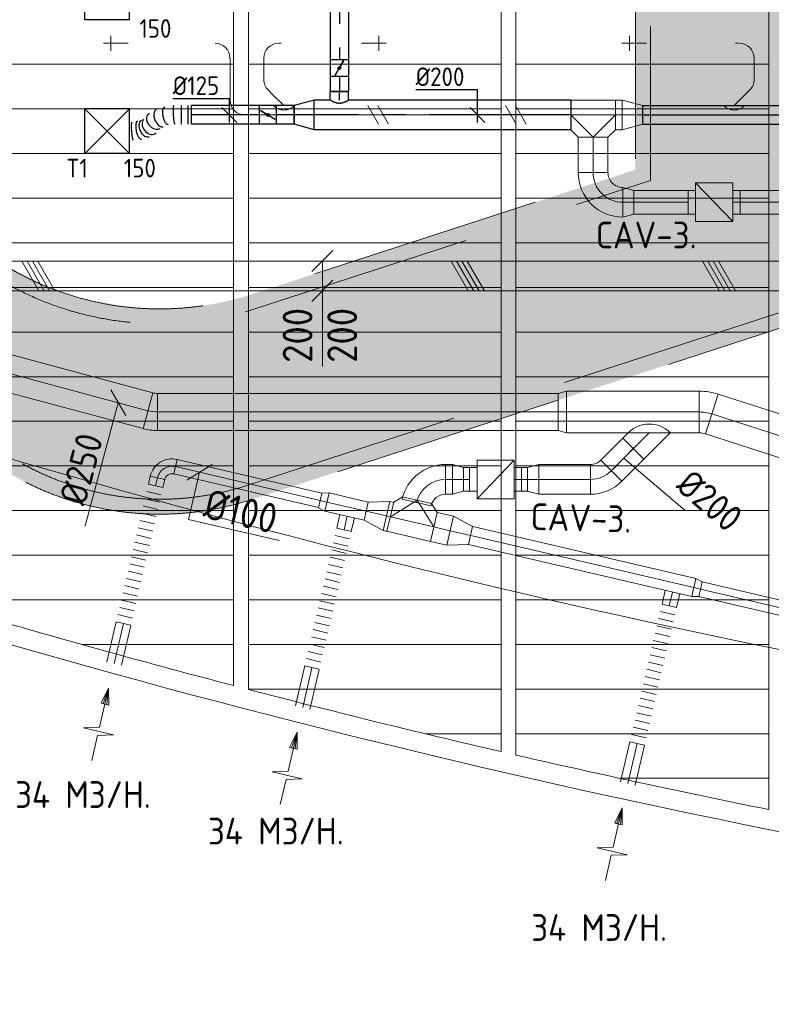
# Model space of a CAD drawing. Header units: millimetres. Extents: x -75017 to 35076, y -1757 to 51354.
# Tile 7 of 41: x -65208 to -60153, y 6227 to 12846. Entities that reach past the tile are written whole.
import ezdxf
from ezdxf.enums import TextEntityAlignment as Align

# ---------------------------------------------------------------- set-up
doc = ezdxf.new("R2010")
doc.units = ezdxf.units.MM
doc.header["$LTSCALE"] = 50
doc.linetypes.add('B0701', pattern=[46.823999, 31.199999, -15.624])
doc.linetypes.add('CENTER2', pattern=[28.575, 19.05, -3.175, 3.175, -3.175])
for name, color, linetype in [('45 Plafond', 7, 'Continuous'), ('45 Plafond Afdek-arcering', 7, 'Continuous'), ('45 Plafond.BST', 7, 'Continuous'), ('45 Plafond.BST Afdek-arcering', 7, 'Continuous'), ('WL570---_RETOUR_RST', 100, 'Continuous'), ('WL570---_RETOUR_RST_HL', 1, 'Continuous'), ('WL570---_TOEVOER', 200, 'Continuous'), ('WL570---_TOEVOER_HL', 1, 'Continuous'), ('WL570---_TOEVOER_RST', 200, 'Continuous'), ('WL570---_TOEVOER_RST_HL', 1, 'Continuous'), ('WM570---_RETOUR_RST_PR', 1, 'Continuous'), ('WM570---_TOEVOER', 2, 'Continuous'), ('WM570---_TOEVOER_PR', 2, 'Continuous'), ('WM570---_TOEVOER_RST_PR', 1, 'Continuous')]:
    doc.layers.add(name, color=color, linetype=linetype)
for name, color, linetype, lineweight in [('WL570---_BESTAAND-HARTLIJN', 161, 'Continuous', 0), ('WL570---_BESTAAND-MAATVOERING', 160, 'Continuous', 0), ('WL570---_BESTAAND-RETOUR', 100, 'Continuous', 0), ('WL570---_BESTAAND-TOEVOER', 200, 'Continuous', 0), ('WL570---_DEMONTEREN', 10, 'Continuous', 0)]:
    doc.layers.add(name, color=color, linetype=linetype, lineweight=lineweight)
doc.layers.get('WL570---_DEMONTEREN').off()
doc.styles.add('BURO-025', font='ISO96.shx', dxfattribs={"height": 125})
doc.styles.add('MAATVOERING', font='ISO')

# ---------------------------------------------------------------- blocks, each defined once
blk = doc.blocks.new('KARH')
for p, q in [((1, 0.5), (0, 0.5)), ((0, -0.5), (1, -0.5))]:
    blk.add_line(p, q)
at = {"invisible_edges": 15}
blk.add_3dface([(0, 0.5), (0, -0.5), (1, -0.5), (1, 0.5)], dxfattribs=at)
blk = doc.blocks.new('KARO')
for p, q in [((1, 0.5), (0, 0.5)), ((0, -0.5), (1, -0.5))]:
    blk.add_line(p, q)
at = {"invisible_edges": 15}
blk.add_3dface([(0, 0.5), (0, -0.5), (1, -0.5), (1, 0.5)], dxfattribs=at)
at = {"layer": 'WL570---_BESTAAND-HARTLIJN'}
blk.add_line((0, 0), (1, 0), dxfattribs=at)
blk = doc.blocks.new('OBO25000015H')
blk.add_lwpolyline([(125, -32.9, 0.065543), (112.2, 64.1), (-129.3, -0.6, -0.065543), (-125, -32.9)], format="xyb", close=True)
at = {"invisible_edges": 15}
for points in [[(-128.4, -4.1), (114.9, 53.6), (112.2, 64.1), (-129.3, -0.6)], [(-127.6, -7.6), (117.3, 42.9), (114.9, 53.6), (-128.4, -4.1)], [(-126.9, -11.2), (119.3, 32.2), (117.3, 42.9), (-127.6, -7.6)], [(-126.3, -14.8), (121, 21.4), (119.3, 32.2), (-126.9, -11.2)], [(-125.8, -18.4), (122.5, 10.6), (121, 21.4), (-126.3, -14.8)], [(-125.5, -22), (123.6, -0.2), (122.5, 10.6), (-125.8, -18.4)], [(-125.2, -25.6), (124.4, -11.1), (123.6, -0.2), (-125.5, -22)], [(-125.1, -29.3), (124.8, -22), (124.4, -11.1), (-125.2, -25.6)], [(-125, -32.9), (125, -32.9), (124.8, -22), (-125.1, -29.3)]]:
    blk.add_3dface(points, dxfattribs=at)
at = {"layer": 'WL570---_BESTAAND-HARTLIJN'}
blk.add_arc((-250, -32.9), 250, 0, 15, dxfattribs=at)
blk = doc.blocks.new('MVLINE')
blk.add_line((35.4, -35.4), (-35.4, 35.4))
blk = doc.blocks.new('OSV2802500550K')
blk.add_lwpolyline([(-56, -140), (0, -125), (0, 125), (-56, 140)], close=True)
at = {"layer": 'WL570---_BESTAAND-HARTLIJN'}
blk.add_line((-56, 0), (0, 0), dxfattribs=at)
blk = doc.blocks.new('OBO28000018H')
blk.add_lwpolyline([(140, -44.1, 0.078702), (119.4, 85.7), (-146.9, -0.8, -0.078702), (-140, -44.1)], format="xyb", close=True)
at = {"invisible_edges": 15}
for points in [[(-145.4, -5.5), (123.7, 71.7), (119.4, 85.7), (-146.9, -0.8)], [(-144.2, -10.2), (127.5, 57.6), (123.7, 71.7), (-145.4, -5.5)], [(-143.1, -14.9), (130.8, 43.3), (127.5, 57.6), (-144.2, -10.2)], [(-142.1, -19.7), (133.6, 28.9), (130.8, 43.3), (-143.1, -14.9)], [(-141.4, -24.6), (135.9, 14.4), (133.6, 28.9), (-142.1, -19.7)], [(-140.8, -29.4), (137.7, -0.1), (135.9, 14.4), (-141.4, -24.6)], [(-140.3, -34.3), (139, -14.8), (137.7, -0.1), (-140.8, -29.4)], [(-140.1, -39.2), (139.7, -29.4), (139, -14.8), (-140.3, -34.3)], [(-140, -44.1), (140, -44.1), (139.7, -29.4), (-140.1, -39.2)]]:
    blk.add_3dface(points, dxfattribs=at)
at = {"layer": 'WL570---_BESTAAND-HARTLIJN'}
blk.add_arc((-280, -44.1), 280, 0, 18, dxfattribs=at)
blk = doc.blocks.new('FLLINE100')
blk.add_line((0, -50), (0, 50))
blk = doc.blocks.new('OEX10000100000')
at = {"rotation": 90}
for p in [(0, -50), (0, -100), (0, -150), (0, -200), (0, -250), (0, -300), (0, -350), (0, -400), (0, -450), (0, -500), (0, -550), (0, -600), (0, -650), (0, -700), (0, -750), (0, -800), (0, -850), (0, -900), (0, -950), (0, -1000)]:
    blk.add_blockref('FLLINE100', p, dxfattribs=at)
blk = doc.blocks.new('OSV1251000460G')
blk.add_lwpolyline([(0, -62.5), (46.7, -50), (46.7, 50), (0, 62.5)], close=True)
at = {"layer": 'WL570---_BESTAAND-HARTLIJN'}
blk.add_line((0, 0), (46.7, 0), dxfattribs=at)
blk = doc.blocks.new('AFZPIJL')
for points in [[(0, -10), (0, -6.52), (-2.06, -5.97), (2.06, -5.97), (0, -5.41), (0, 0)], [(-0.26, -2.22), (0, 0)], [(0.26, -2.22), (0, 0)]]:
    blk.add_lwpolyline(points)
blk.add_lwpolyline([(0.52, -2.22), (-0.52, -2.22), (0, 0)], close=True)
blk = doc.blocks.new('OSV2001600740G')
blk.add_lwpolyline([(0, -100), (74.6, -80), (74.6, 80), (0, 100)], close=True)
at = {"layer": 'WL570---_BESTAAND-HARTLIJN'}
blk.add_line((0, 0), (74.6, 0), dxfattribs=at)
blk = doc.blocks.new('OBO20000045H')
blk.add_lwpolyline([(100, -82.8, 0.198912), (12.1, 129.3), (-129.3, -12.1, -0.198912), (-100, -82.8)], format="xyb", close=True)
at = {"invisible_edges": 15}
for points in [[(-123.4, -18.6), (29.8, 110), (12.1, 129.3), (-129.3, -12.1)], [(-118.1, -25.5), (45.7, 89.2), (29.8, 110), (-123.4, -18.6)], [(-113.4, -32.8), (59.8, 67.2), (45.7, 89.2), (-118.1, -25.5)], [(-109.4, -40.6), (71.9, 43.9), (59.8, 67.2), (-113.4, -32.8)], [(-106, -48.6), (81.9, 19.8), (71.9, 43.9), (-109.4, -40.6)], [(-103.4, -57), (89.8, -5.2), (81.9, 19.8), (-106, -48.6)], [(-101.5, -65.5), (95.4, -30.7), (89.8, -5.2), (-103.4, -57)], [(-100.4, -74.1), (98.9, -56.7), (95.4, -30.7), (-101.5, -65.5)], [(-100, -82.8), (100, -82.8), (98.9, -56.7), (-100.4, -74.1)]]:
    blk.add_3dface(points, dxfattribs=at)
at = {"layer": 'WL570---_BESTAAND-HARTLIJN'}
blk.add_arc((-200, -82.8), 200, 0, 45, dxfattribs=at)
blk = doc.blocks.new('OBO20000077H')
blk.add_lwpolyline([(100, -158.7, 0.349216), (-132.5, 133.6), (-177.5, -61.3, -0.349216), (-100, -158.7)], format="xyb", close=True)
at = {"invisible_edges": 15}
for points in [[(-163.3, -65.7), (-89.8, 120.3), (-132.5, 133.6), (-177.5, -61.3)], [(-149.8, -72.2), (-49.5, 100.8), (-89.8, 120.3), (-163.3, -65.7)], [(-137.5, -80.6), (-12.6, 75.5), (-49.5, 100.8), (-149.8, -72.2)], [(-126.6, -90.8), (20.2, 45), (-12.6, 75.5), (-137.5, -80.6)], [(-117.3, -102.5), (48.1, 10), (20.2, 45), (-126.6, -90.8)], [(-109.9, -115.4), (70.4, -28.8), (48.1, 10), (-117.3, -102.5)], [(-104.4, -129.3), (86.7, -70.5), (70.4, -28.8), (-109.9, -115.4)], [(-101.1, -143.8), (96.7, -114.1), (86.7, -70.5), (-104.4, -129.3)], [(-100, -158.7), (100, -158.7), (96.7, -114.1), (-101.1, -143.8)]]:
    blk.add_3dface(points, dxfattribs=at)
at = {"layer": 'WL570---_BESTAAND-HARTLIJN'}
blk.add_arc((-200, -158.7), 200, 0, 77, dxfattribs=at)
blk = doc.blocks.new('OSV20012501390G')
blk.add_lwpolyline([(0, -100), (140, -62.5), (140, 62.5), (0, 100)], close=True)
at = {"layer": 'WL570---_BESTAAND-HARTLIJN'}
blk.add_line((0, 0), (140, 0), dxfattribs=at)
blk = doc.blocks.new('OTS20020020000H')
blk.add_lwpolyline([(-150, -100), (150, -100), (150, 100), (100, 150), (-100, 150), (-150, 100)], close=True)
at = {"layer": 'WL570---_BESTAAND-HARTLIJN'}
blk.add_line((-150, 0), (150, 0), dxfattribs=at)
at = {"layer": 'WL570---_BESTAAND-RETOUR'}
blk.add_lwpolyline([(-150, 0), (0, 150), (150, 0)], dxfattribs=at)
blk = doc.blocks.new('VBX1601600016025000')
for points in [[(50, 80), (0, 80), (0, -80), (50, -80)], [(300, -80), (350, -80), (350, 80), (300, 80)]]:
    blk.add_lwpolyline(points)
blk.add_lwpolyline([(50, -130), (300, -130), (300, 130), (50, 130)], close=True)
at = {"layer": 'WL570---_BESTAAND-HARTLIJN'}
blk.add_line((300, 0), (350, 0), dxfattribs=at)
at = {"layer": 'WL570---_BESTAAND-TOEVOER'}
blk.add_line((50, -130), (300, 130), dxfattribs=at)
blk = doc.blocks.new('OBO10000090H')
blk.add_lwpolyline([(50, -100, 0.414214), (-100, 50), (-100, -50, -0.414214), (-50, -100)], format="xyb", close=True)
at = {"invisible_edges": 15}
for points in [[(-91.3, -50.8), (-74, 47.7), (-100, 50), (-100, -50)], [(-82.9, -53), (-48.7, 41), (-74, 47.7), (-91.3, -50.8)], [(-75, -56.7), (-25, 29.9), (-48.7, 41), (-82.9, -53)], [(-67.9, -61.7), (-3.6, 14.9), (-25, 29.9), (-75, -56.7)], [(-61.7, -67.9), (14.9, -3.6), (-3.6, 14.9), (-67.9, -61.7)], [(-56.7, -75), (29.9, -25), (14.9, -3.6), (-61.7, -67.9)], [(-53, -82.9), (41, -48.7), (29.9, -25), (-56.7, -75)], [(-50.8, -91.3), (47.7, -74), (41, -48.7), (-53, -82.9)], [(-50, -100), (50, -100), (47.7, -74), (-50.8, -91.3)]]:
    blk.add_3dface(points, dxfattribs=at)
at = {"layer": 'WL570---_BESTAAND-HARTLIJN'}
blk.add_arc((-100, -100), 100, 0, 90, dxfattribs=at)
blk = doc.blocks.new('OSV2001600740K')
blk.add_lwpolyline([(-74.6, -100), (0, -80), (0, 80), (-74.6, 100)], close=True)
at = {"layer": 'WL570---_BESTAAND-HARTLIJN'}
blk.add_line((-74.6, 0), (0, 0), dxfattribs=at)
blk = doc.blocks.new('OZA2800200045R')
blk.add_lwpolyline([(141.4, 0), (176.8, 35.4), (35.4, 176.8), (-141.4, 0)])
at = {"layer": 'WL570---_BESTAAND-HARTLIJN'}
blk.add_line((0, 0), (106.1, 106.1), dxfattribs=at)
at = {"layer": 'WL570---_BESTAAND-RETOUR'}
blk.add_arc((0, 141.4), 200, 225, 315, dxfattribs=at)
blk = doc.blocks.new('OBO20000090H')
blk.add_lwpolyline([(100, -200, 0.414214), (-200, 100), (-200, -100, -0.414214), (-100, -200)], format="xyb", close=True)
at = {"invisible_edges": 15}
for points in [[(-182.6, -101.5), (-147.9, 95.4), (-200, 100), (-200, -100)], [(-165.8, -106), (-97.4, 81.9), (-147.9, 95.4), (-182.6, -101.5)], [(-150, -113.4), (-50, 59.8), (-97.4, 81.9), (-165.8, -106)], [(-135.7, -123.4), (-7.2, 29.8), (-50, 59.8), (-150, -113.4)], [(-123.4, -135.7), (29.8, -7.2), (-7.2, 29.8), (-135.7, -123.4)], [(-113.4, -150), (59.8, -50), (29.8, -7.2), (-123.4, -135.7)], [(-106, -165.8), (81.9, -97.4), (59.8, -50), (-113.4, -150)], [(-101.5, -182.6), (95.4, -147.9), (81.9, -97.4), (-106, -165.8)], [(-100, -200), (100, -200), (95.4, -147.9), (-101.5, -182.6)]]:
    blk.add_3dface(points, dxfattribs=at)
at = {"layer": 'WL570---_BESTAAND-HARTLIJN'}
blk.add_arc((-200, -200), 200, 0, 90, dxfattribs=at)
blk = doc.blocks.new('OBO10000090L')
blk.add_lwpolyline([(50, 0, 0.414214), (-100, 150), (-100, 50, -0.414214), (-50, 0)], format="xyb", close=True)
at = {"invisible_edges": 15}
for points in [[(-91.3, 49.2), (-74, 147.7), (-100, 150), (-100, 50)], [(-82.9, 47), (-48.7, 141), (-74, 147.7), (-91.3, 49.2)], [(-75, 43.3), (-25, 129.9), (-48.7, 141), (-82.9, 47)], [(-67.9, 38.3), (-3.6, 114.9), (-25, 129.9), (-75, 43.3)], [(-61.7, 32.1), (14.9, 96.4), (-3.6, 114.9), (-67.9, 38.3)], [(-56.7, 25), (29.9, 75), (14.9, 96.4), (-61.7, 32.1)], [(-53, 17.1), (41, 51.3), (29.9, 75), (-56.7, 25)], [(-50.8, 8.7), (47.7, 26), (41, 51.3), (-53, 17.1)], [(-50, 0), (50, 0), (47.7, 26), (-50.8, 8.7)]]:
    blk.add_3dface(points, dxfattribs=at)
at = {"layer": 'WL570---_BESTAAND-HARTLIJN'}
blk.add_arc((-100, 0), 100, 0, 90, dxfattribs=at)
blk = doc.blocks.new('OBO10000045H')
blk.add_lwpolyline([(50, -41.4, 0.198912), (6.1, 64.6), (-64.6, -6.1, -0.198912), (-50, -41.4)], format="xyb", close=True)
at = {"invisible_edges": 15}
for points in [[(-61.7, -9.3), (14.9, 55), (6.1, 64.6), (-64.6, -6.1)], [(-59, -12.7), (22.9, 44.6), (14.9, 55), (-61.7, -9.3)], [(-56.7, -16.4), (29.9, 33.6), (22.9, 44.6), (-59, -12.7)], [(-54.7, -20.3), (35.9, 22), (29.9, 33.6), (-56.7, -16.4)], [(-53, -24.3), (41, 9.9), (35.9, 22), (-54.7, -20.3)], [(-51.7, -28.5), (44.9, -2.6), (41, 9.9), (-53, -24.3)], [(-50.8, -32.7), (47.7, -15.4), (44.9, -2.6), (-51.7, -28.5)], [(-50.2, -37.1), (49.4, -28.3), (47.7, -15.4), (-50.8, -32.7)], [(-50, -41.4), (50, -41.4), (49.4, -28.3), (-50.2, -37.1)]]:
    blk.add_3dface(points, dxfattribs=at)
at = {"layer": 'WL570---_BESTAAND-HARTLIJN'}
blk.add_arc((-100, -41.4), 100, 0, 45, dxfattribs=at)
blk = doc.blocks.new('OZA1250100045L')
blk.add_lwpolyline([(-70.7, 0), (-106.1, 35.4), (-35.4, 106.1), (70.7, 0)])
at = {"layer": 'WL570---_BESTAAND-HARTLIJN'}
blk.add_line((0, 0), (-70.7, 70.7), dxfattribs=at)
at = {"layer": 'WL570---_BESTAAND-TOEVOER'}
blk.add_arc((0, 70.7), 100, 225, 315, dxfattribs=at)
blk = doc.blocks.new('OBO10000090ZE')
blk.add_lwpolyline([(-50, 0), (50, 0), (50, 100, 1), (-50, 100)], format="xyb", close=True)
at = {"layer": 'WL570---_BESTAAND-HARTLIJN'}
for points in [[(0, 0), (0, 150)], [(-50, 100), (50, 100)]]:
    blk.add_lwpolyline(points, dxfattribs=at)
blk = doc.blocks.new('UISO')
for p, q in [((0, 0.18), (1, 0.757)), ((0, 0), (1, 0.577))]:
    blk.add_line(p, q)
at = {"layer": 'WL570---_BESTAAND-TOEVOER'}
for p, q in [((0, 0.36), (1, 0.937)), ((0, -0.18), (1, 0.397))]:
    blk.add_line(p, q, dxfattribs=at)
blk = doc.blocks.new('Block plafond 7e verd zuidgevel')
at = {"layer": '45 Plafond.BST', "color": 252, "linetype": 'Continuous', "lineweight": 0}
for p, q in [((8950, 1523.4), (8950, 11700)), ((9050, 11700), (9050, 1497.3)), ((10750, 1079.5), (10750, 11700)), ((10850, 11700), (10850, 1056.4)), ((12550, 690.2), (12550, 11700))]:
    blk.add_line(p, q, dxfattribs=at)
for start, end in [(253.740159, 255.316618), (255.408985, 256.973536), (257.065249, 258.619438)]:
    blk.add_arc((25200.7, 63540.6), 64111, start, end, dxfattribs=at)
at = {"layer": '45 Plafond.BST Afdek-arcering', "color": 252, "linetype": 'Continuous', "lineweight": 0}
for p, q in [((7250, 5700), (8950, 5700)), ((9050, 5700), (10750, 5700)), ((10850, 5700), (12550, 5700)), ((7250, 5400), (8950, 5400)), ((9050, 5400), (10750, 5400)), ((10850, 5400), (12550, 5400)), ((7250, 5100), (8950, 5100)), ((9050, 5100), (10750, 5100)), ((10850, 5100), (12550, 5100)), ((7250, 4800), (8950, 4800)), ((9050, 4800), (10750, 4800)), ((10850, 4800), (12550, 4800)), ((7250, 4500), (8950, 4500)), ((9050, 4500), (10750, 4500)), ((10850, 4500), (12550, 4500)), ((7250, 4200), (8950, 4200)), ((9050, 4200), (10750, 4200)), ((10850, 4200), (12550, 4200)), ((7250, 3900), (8950, 3900)), ((9050, 3900), (10750, 3900)), ((10850, 3900), (12550, 3900)), ((7250, 3600), (8950, 3600)), ((9050, 3600), (10750, 3600)), ((10850, 3600), (12550, 3600)), ((7250, 3300), (8950, 3300)), ((9050, 3300), (10750, 3300)), ((10850, 3300), (12550, 3300)), ((7250, 3000), (8950, 3000)), ((9050, 3000), (10750, 3000)), ((10850, 3000), (12550, 3000)), ((7250, 2700), (8950, 2700)), ((9050, 2700), (10750, 2700)), ((10850, 2700), (12550, 2700)), ((7250, 2400), (8950, 2400)), ((9050, 2400), (10750, 2400)), ((10850, 2400), (12550, 2400)), ((7250, 2100), (8950, 2100)), ((9050, 2100), (10750, 2100)), ((10850, 2100), (12550, 2100)), ((7929, 1800), (8950, 1800)), ((9050, 1800), (10750, 1800)), ((10850, 1800), (12550, 1800)), ((9050, 1500), (10750, 1500)), ((10850, 1500), (12550, 1500)), ((10238.6, 1200), (10750, 1200)), ((10850, 1200), (12550, 1200)), ((11549, 900), (12550, 900))]:
    blk.add_line(p, q, dxfattribs=at)
blk = doc.blocks.new('*U293')
at = {"color": 0, "ltscale": 10}
for p, q in [((150, 150, -2500), (-150, 150, -2500)), ((-150, -150, -2500), (-150, 150, -2500)), ((150, -150, -2500), (-150, 150, -2500)), ((-150, -150, -2500), (150, 150, -2500)), ((150, -150, -2500), (150, 150, -2500)), ((150, -150, -2500), (-150, -150, -2500))]:
    blk.add_line(p, q, dxfattribs=at)
at = {"layer": 'WL570---_TOEVOER_RST_HL', "linetype": 'CENTER2'}
blk.add_circle((0, 0, -2500), 0.075, dxfattribs=at)
at = {"layer": 'WL570---_TOEVOER_RST', "color": 2, "style": 'BURO-025'}
for tag in ['MC', 'Q']:
    blk.add_attdef(tag, text='', height=125, dxfattribs=at).set_placement((0, 0), align=Align.MIDDLE)
at = {"layer": 'WM570---_TOEVOER_RST_PR', "color": 2, "style": 'BURO-025'}
blk.add_attdef('POSNR', text='', height=125, dxfattribs=at).set_placement((0, 0), align=Align.MIDDLE)
blk = doc.blocks.new('*U327')
at = {"color": 0, "ltscale": 10}
for p, q in [((0, 100), (134.1, 62.5)), ((0, 100), (0, -100)), ((134.1, 62.5), (134.1, -62.5)), ((0, -100), (134.1, -62.5))]:
    blk.add_line(p, q, dxfattribs=at)
at = {"layer": 'WL570---_TOEVOER_HL', "linetype": 'CENTER2'}
blk.add_line((0, 0), (134.1, 0), dxfattribs=at)
for centre in [(0, 0), (134.1, 0)]:
    blk.add_circle(centre, 0.075, dxfattribs=at)
at = {"layer": 'WM570---_TOEVOER_PR', "color": 2, "style": 'BURO-025'}
blk.add_attdef('POSNR', text='', height=125, dxfattribs=at).set_placement((0, 0), align=Align.MIDDLE)
blk = doc.blocks.new('*U328')
at = {"color": 0, "ltscale": 10}
for p, q in [((0, 100, -2700), (1726.2, 100, -2700)), ((0, -100, -2700), (0, 100, -2700)), ((1726.2, 100, -2700), (1726.2, -100, -2700)), ((0, -100, -2700), (1493.9, -100, -2700)), ((1618.9, -100, -2700), (1726.2, -100, -2700))]:
    blk.add_line(p, q, dxfattribs=at)
at = {"layer": 'WL570---_TOEVOER_HL', "linetype": 'CENTER2'}
blk.add_line((0, 0, -2700), (1726.2, 0, -2700), dxfattribs=at)
at = {"layer": 'WM570---_TOEVOER_PR', "color": 2, "style": 'BURO-025'}
blk.add_attdef('POSNR', text='', height=125, dxfattribs=at).set_placement((0, 0), align=Align.MIDDLE)
blk = doc.blocks.new('*U329')
at = {"color": 0, "ltscale": 10}
for p, q in [((0, 62.5, -2700), (57.3, 62.5, -2700)), ((57.3, 62.5, -2700), (57.3, -62.5, -2700)), ((0, -62.5, -2700), (57.3, -62.5, -2700))]:
    blk.add_line(p, q, dxfattribs=at)
blk.add_spline([(-0.2, -62.2, -2700), (-0.8, -61.2, -2700), (-1.8, -59.6, -2700), (-3.1, -57.4, -2700), (-4.7, -54.6, -2700), (-6.6, -51.3, -2700), (-8.7, -47.4, -2700), (-10.8, -43.1, -2700), (-13.1, -38.3, -2700), (-15.2, -33.1, -2700), (-17.2, -27.5, -2700), (-19, -21.7, -2700), (-20.4, -15.7, -2700), (-21.4, -9.5, -2700), (-21.9, -3.2, -2700), (-21.9, 3.2, -2700), (-21.4, 9.5, -2700), (-20.4, 15.7, -2700), (-19, 21.7, -2700), (-17.2, 27.5, -2700), (-15.2, 33.1, -2700), (-13.1, 38.3, -2700), (-10.8, 43.1, -2700), (-8.7, 47.4, -2700), (-6.6, 51.3, -2700), (-4.7, 54.6, -2700), (-3.1, 57.4, -2700), (-1.8, 59.6, -2700), (-0.8, 61.2, -2700), (-0.2, 62.2, -2700), (0, 62.5, -2700)], degree=3, dxfattribs=at)
at = {"layer": 'WL570---_TOEVOER_HL', "linetype": 'CENTER2'}
blk.add_line((0, 0, -2700), (57.3, 0, -2700), dxfattribs=at)
at = {"layer": 'WM570---_TOEVOER_PR', "color": 2, "style": 'BURO-025'}
blk.add_attdef('POSNR', text='', height=125, dxfattribs=at).set_placement((0, 0), align=Align.MIDDLE)
blk = doc.blocks.new('*U330')
at = {"color": 0, "ltscale": 10}
for p, q in [((0, 62.5, -2700), (1193.4, 62.5, -2700)), ((0, -62.5, -2700), (0, 62.5, -2700)), ((0, -62.5, -2700), (1193.4, -62.5, -2700))]:
    blk.add_line(p, q, dxfattribs=at)
at = {"layer": 'WL570---_TOEVOER_HL', "linetype": 'CENTER2'}
blk.add_line((0, 0, -2700), (1193.4, 0, -2700), dxfattribs=at)
at = {"layer": 'WM570---_TOEVOER_PR', "color": 2, "style": 'BURO-025'}
blk.add_attdef('POSNR', text='', height=125, dxfattribs=at).set_placement((0, 0), align=Align.MIDDLE)
blk = doc.blocks.new('*U331')
at = {"ltscale": 10}
for p, q in [((-56.4, 62.5, -2700), (56.5, 62.5, -2700)), ((-56.4, -62.5, -2700), (-56.4, 62.5, -2700)), ((-49.4, 27.3, -2700), (-48.4, 29.1, -2700)), ((48.4, -29.1, -2700), (-49.4, 27.3, -2700)), ((49.4, -27.3, -2700), (-48.4, 29.1, -2700)), ((56.5, 62.5, -2700), (56.5, -62.5, -2700)), ((-56.4, -62.5, -2700), (56.5, -62.5, -2700)), ((48.4, -29.1, -2700), (49.4, -27.3, -2700))]:
    blk.add_line(p, q, dxfattribs=at)
blk.add_circle((0, 0, -2700), 9.41, dxfattribs=at)
at = {"layer": 'WL570---_TOEVOER', "color": 2, "style": 'BURO-025'}
blk.add_attdef('I', text='', height=125, dxfattribs=at).set_placement((0, 0), align=Align.MIDDLE)
at = {"layer": 'WM570---_TOEVOER_PR', "color": 2, "style": 'BURO-025'}
blk.add_attdef('POSNR', text='', height=125, dxfattribs=at).set_placement((0, 0), align=Align.MIDDLE)
blk = doc.blocks.new('*U332')
at = {"color": 0, "ltscale": 10}
for p, q in [((0, 62.5, -2700), (101.9, 62.5, -2700)), ((101.9, 62.5, -2700), (101.9, -62.5, -2700)), ((0, -62.5, -2700), (101.9, -62.5, -2700))]:
    blk.add_line(p, q, dxfattribs=at)
at = {"layer": 'WL570---_TOEVOER_HL', "linetype": 'CENTER2'}
blk.add_line((0, 0, -2700), (101.9, 0, -2700), dxfattribs=at)
at = {"layer": 'WM570---_TOEVOER_PR', "color": 2, "style": 'BURO-025'}
blk.add_attdef('POSNR', text='', height=125, dxfattribs=at).set_placement((0, 0), align=Align.MIDDLE)
blk = doc.blocks.new('*U333')
at = {"color": 0, "ltscale": 10}
for p, q in [((0, 100, -2700), (134.1, 62.5, -2700)), ((0, 100, -2700), (0, -100, -2700)), ((134.1, 62.5, -2700), (134.1, -62.5, -2700)), ((0, -100, -2700), (134.1, -62.5, -2700))]:
    blk.add_line(p, q, dxfattribs=at)
at = {"layer": 'WL570---_TOEVOER_HL', "linetype": 'CENTER2'}
blk.add_line((0, 0, -2700), (134.1, 0, -2700), dxfattribs=at)
for centre in [(0, 0, -2700), (134.1, 0, -2700)]:
    blk.add_circle(centre, 0.075, dxfattribs=at)
at = {"layer": 'WM570---_TOEVOER_PR', "color": 2, "style": 'BURO-025'}
blk.add_attdef('POSNR', text='', height=125, dxfattribs=at).set_placement((0, 0), align=Align.MIDDLE)
blk = doc.blocks.new('*U334')
at = {"color": 0, "ltscale": 10}
for p, q in [((0, 62.5, -2700), (120.2, 62.5, -2700)), ((0, -62.5, -2700), (0, 62.5, -2700)), ((0, -62.5, -2700), (120.2, -62.5, -2700))]:
    blk.add_line(p, q, dxfattribs=at)
at = {"layer": 'WL570---_TOEVOER_HL', "linetype": 'CENTER2'}
blk.add_line((0, 0, -2700), (120.2, 0, -2700), dxfattribs=at)
at = {"layer": 'WM570---_TOEVOER_PR', "color": 2, "style": 'BURO-025'}
blk.add_attdef('POSNR', text='', height=125, dxfattribs=at).set_placement((0, 0), align=Align.MIDDLE)
blk = doc.blocks.new('*U335')
at = {"ltscale": 10}
for p, q in [((-56.4, 62.5, -2700), (56.4, 62.5, -2700)), ((-56.4, -62.5, -2700), (-56.4, 62.5, -2700)), ((-49.4, 27.3, -2700), (-48.4, 29.1, -2700)), ((48.4, -29.1, -2700), (-49.4, 27.3, -2700)), ((49.4, -27.3, -2700), (-48.4, 29.1, -2700)), ((56.4, 62.5, -2700), (56.4, -62.5, -2700)), ((-56.4, -62.5, -2700), (56.4, -62.5, -2700)), ((48.4, -29.1, -2700), (49.4, -27.3, -2700))]:
    blk.add_line(p, q, dxfattribs=at)
blk.add_circle((0, 0, -2700), 9.41, dxfattribs=at)
at = {"layer": 'WL570---_TOEVOER', "color": 2, "style": 'BURO-025'}
blk.add_attdef('I', text='', height=125, dxfattribs=at).set_placement((0, 0), align=Align.MIDDLE)
at = {"layer": 'WM570---_TOEVOER_PR', "color": 2, "style": 'BURO-025'}
blk.add_attdef('POSNR', text='', height=125, dxfattribs=at).set_placement((0, 0), align=Align.MIDDLE)
blk = doc.blocks.new('*U336')
at = {"color": 0, "ltscale": 10}
for p, q in [((0, 62.5, -2700), (457.6, 62.5, -2700)), ((457.6, 62.5, -2700), (457.6, -62.5, -2700)), ((0, -62.5, -2700), (457.6, -62.5, -2700))]:
    blk.add_line(p, q, dxfattribs=at)
at = {"layer": 'WL570---_TOEVOER_HL', "linetype": 'CENTER2'}
blk.add_line((0, 0, -2700), (457.6, 0, -2700), dxfattribs=at)
at = {"layer": 'WM570---_TOEVOER_PR', "color": 2, "style": 'BURO-025'}
blk.add_attdef('POSNR', text='', height=125, dxfattribs=at).set_placement((0, 0), align=Align.MIDDLE)
blk = doc.blocks.new('*U337')
at = {"color": 0, "ltscale": 10}
for p, q in [((336.4, 164.6, -2700), (335.1, 164.3, -2700)), ((417.6, 172.1, -2700), (417.6, 47.1, -2700)), ((0, 62.5, -2700), (0, -62.5, -2700)), ((22.1, 62.5, -2700), (22.1, -62.5, -2700)), ((66.3, 62.5, -2700), (66.3, -62.5, -2700)), ((119.7, -62.5, -2700), (119.8, -62.5, -2700))]:
    blk.add_line(p, q, dxfattribs=at)
for centre, major_axis, ratio, start_param, end_param in [((279.5, 74.2, -2700), (-38.4, 49.7), 0.737083, 3.254003, 6.170775), ((349.4, 103.3, -2700), (-13.7, 61.2), 0.365727, 3.170769, 6.254009), ((212.4, 21.3, -2700), (24.6, -57.7), 0.575639, 0.059601, 3.081992), ((279.5, 74.2, -2700), (-38.4, 49.7), 0.737083, 6.170775, 6.395596), ((115.4, 0, -2700), (-4.4, 62.5), 0.12537, 3.15039, 6.274388), ((212.4, 21.3, -2700), (24.6, -57.7), 0.575639, 6.223585, 6.342786)]:
    blk.add_ellipse(centre, major_axis=major_axis, ratio=ratio, start_param=start_param, end_param=end_param, dxfattribs=at)
at = {"color": 0, "ltscale": 10, "extrusion": (0, 0, -1)}
for centre, major_axis, ratio, start_param, end_param in [((310.1, 91.2, -2700), (-24.6, 57.7), 0.575639, 6.223585, 9.365177), ((394.2, 109.6, -2700), (-4.4, 62.5), 0.12537, 6.274388, 9.41598), ((167.1, 7.3, -2700), (13.7, -61.2), 0.365727, 3.170769, 6.312361), ((247.7, 40.8, -2700), (38.4, -49.7), 0.737083, 3.254003, 6.395596)]:
    blk.add_ellipse(centre, major_axis=major_axis, ratio=ratio, start_param=start_param, end_param=end_param, dxfattribs=at)
at = {"layer": 'WM570---_TOEVOER_PR', "color": 2, "style": 'BURO-025'}
blk.add_attdef('POSNR', text='', height=125, dxfattribs=at).set_placement((0, 0), align=Align.MIDDLE)
blk = doc.blocks.new('*U341')
at = {"layer": 'WM570---_TOEVOER', "color": 0, "ltscale": 10}
for p, q in [((0, 169.3), (-416.1, 169.3)), ((0, -50), (0, 169.3)), ((50, -50), (-50, 50))]:
    blk.add_line(p, q, dxfattribs=at)
at = {"layer": 'WM570---_TOEVOER', "color": 0, "style": 'BURO-025'}
blk.add_text('%%c200', height=125, dxfattribs=at).set_placement((-416.1, 194.3))
blk = doc.blocks.new('*U342')
at = {"layer": 'WM570---_TOEVOER', "color": 0, "ltscale": 10}
for p, q in [((0, 109.3), (-380.4, 109.3)), ((0, -50), (0, 109.3)), ((50, -50), (-50, 50))]:
    blk.add_line(p, q, dxfattribs=at)
at = {"layer": 'WM570---_TOEVOER', "color": 0, "style": 'BURO-025'}
blk.add_text('%%c125', height=125, dxfattribs=at).set_placement((-380.4, 134.3))
blk = doc.blocks.new('Slab_1_1', base_point=(9082.1, 2773.4))
at = {"layer": '45 Plafond Afdek-arcering', "linetype": 'Continuous', "lineweight": 0}
h = blk.add_hatch(color=254, dxfattribs=at)
h.paths.add_polyline_path([(9082.1, 2773.4, -0.510519), (6465.2, 4683.3), (6465.1, 6055.8, 0.509337), (9082.1, 4153.4), (11665.4, 4991.1), (11665.4, 10250), (15733.8, 10250, 0.370078), (14745.5, 9402.5), (13958.1, 4459.6), (13211.1, 4217.4), (13193.4, 4106.5)], flags=0)
h.paths.add_polyline_path([(9051.2, 2868.5, -0.51055), (6565.2, 4683.1), (6565.1, 5161.4, 0.377657), (9112.9, 4058.3), (11765.4, 4918.4), (11765.4, 10150), (15101.3, 10150, 0.204014), (14646.7, 9417.9), (14294.9, 7209.5, 0.568289), (14205.1, 6645.9), (13869, 4535.8), (13122, 4293.6), (13104.3, 4182.7)], flags=0)
at = {"layer": '45 Plafond', "color": 255, "linetype": 'B0701', "lineweight": 0, "flags": 128}
for points in [[(9082.1, 2773.4, -0.510519), (6465.2, 4683.3), (6465.1, 6055.8, 0.509337), (9082.1, 4153.4), (11665.4, 4991.1), (11665.4, 10250), (15733.8, 10250, 0.370078), (14745.5, 9402.5), (13958.1, 4459.6), (13211.1, 4217.4), (13193.4, 4106.5)], [(9051.2, 2868.5, -0.51055), (6565.2, 4683.1), (6565.1, 5161.4, 0.377657), (9112.9, 4058.3), (11765.4, 4918.4), (11765.4, 10150), (15101.3, 10150, 0.204014), (14646.7, 9417.9), (14294.9, 7209.5, 0.568289), (14205.1, 6645.9), (13869, 4535.8), (13122, 4293.6), (13104.3, 4182.7)]]:
    blk.add_lwpolyline(points, format="xyb", close=True, dxfattribs=at)
blk = doc.blocks.new('Slab_2_1', base_point=(9051.2, 2868.5))
at = {"layer": '45 Plafond Afdek-arcering', "linetype": 'Continuous', "lineweight": 0}
h = blk.add_hatch(dxfattribs=at)
h.set_pattern_fill('910_PUNTJES_C_0001', color=1, style=0, pattern_type=2)
h.set_pattern_definition([(45, (0, 250), (-79.5495, 79.5495), [0, -75, 0, -112.5]), (110, (250, 250), (105.7154, 38.4773), [0, -55, 0, -95])])
h.paths.add_polyline_path([(9051.2, 2868.5, -0.51055), (6565.2, 4683.1), (6565.1, 5161.4, 0.377657), (9112.9, 4058.3), (11765.4, 4918.4), (11765.4, 10150), (15101.3, 10150, 0.204014), (14646.7, 9417.9), (14294.9, 7209.5, 0.568289), (14205.1, 6645.9), (13869, 4535.8), (13122, 4293.6), (13104.3, 4182.7)], flags=0)
at = {"layer": '45 Plafond', "color": 1, "linetype": 'B0701', "lineweight": 0, "flags": 128}
blk.add_lwpolyline([(9051.2, 2868.5, -0.51055), (6565.2, 4683.1), (6565.1, 5161.4, 0.377657), (9112.9, 4058.3), (11765.4, 4918.4), (11765.4, 10150), (15101.3, 10150, 0.204014), (14646.7, 9417.9), (14294.9, 7209.5, 0.568289), (14205.1, 6645.9), (13869, 4535.8), (13122, 4293.6), (13104.3, 4182.7)], format="xyb", close=True, dxfattribs=at)
blk = doc.blocks.new('Block vast plafond 7e verd zuidgevel')
at = {"layer": '45 Plafond', "color": 255, "linetype": 'B0701', "lineweight": 0}
blk.add_blockref('Slab_1_1', (9070.6, 2773.4), dxfattribs=at)
at = {"layer": '45 Plafond', "color": 1, "linetype": 'B0701', "lineweight": 0}
blk.add_blockref('Slab_2_1', (9039.8, 2868.5), dxfattribs=at)
blk = doc.blocks.new('*U348')
at = {"color": 0, "ltscale": 10}
for p, q in [((0, 62.5, -2700), (4266.5, 62.5, -2700)), ((0, -62.5, -2700), (0, 62.5, -2700)), ((4266.5, 62.5, -2700), (4266.5, -62.5, -2700)), ((0, -62.5, -2700), (4266.5, -62.5, -2700))]:
    blk.add_line(p, q, dxfattribs=at)
at = {"layer": 'WL570---_TOEVOER_HL', "linetype": 'CENTER2'}
blk.add_line((0, 0, -2700), (4266.5, 0, -2700), dxfattribs=at)
at = {"layer": 'WM570---_TOEVOER_PR', "color": 2, "style": 'BURO-025'}
blk.add_attdef('POSNR', text='', height=125, dxfattribs=at).set_placement((0, 0), align=Align.MIDDLE)
blk = doc.blocks.new('*U427')
at = {"color": 0, "ltscale": 10}
for p, q in [((150, 150, -150), (-150, 150, -150)), ((-150, -150, -150), (-150, 150, -150)), ((150, -150, -150), (150, 150, -150)), ((150, -150, -150), (-150, -150, -150))]:
    blk.add_line(p, q, dxfattribs=at)
at = {"layer": 'WL570---_RETOUR_RST_HL', "linetype": 'CENTER2'}
blk.add_circle((0, 0, -150), 0.075, dxfattribs=at)
at = {"layer": 'WL570---_RETOUR_RST', "color": 2, "style": 'BURO-025'}
for tag in ['MC', 'Q']:
    blk.add_attdef(tag, text='', height=125, dxfattribs=at).set_placement((0, 0), align=Align.MIDDLE)
at = {"layer": 'WM570---_RETOUR_RST_PR', "color": 2, "style": 'BURO-025'}
blk.add_attdef('POSNR', text='', height=125, dxfattribs=at).set_placement((0, 0), align=Align.MIDDLE)

msp = doc.modelspace()

# ---------------------------------------------------------------- linework, layer by layer
at = {"layer": 'WL570---_BESTAAND-MAATVOERING'}
for points in [[(-63172.1, 11223.2), (-63172.1, 10975.1), (-63172.1, 10513.6)], [(-64544.8, 10270.6), (-64610, 10028.6), (-64767.3, 9444.1)], [(-61144.9, 9897.5), (-60999, 9772.9), (-60732.7, 9545.6)], [(-63997.7, 9803.7), (-64071.7, 9486.5), (-63461.9, 9344.2)]]:
    msp.add_lwpolyline(points, dxfattribs=at)
for radius, start, end in [(63040.6, 247.031394, 267.036171), (64240.6, 246.320689, 267.091582)]:
    msp.add_arc((-47519.9, 70384.5), radius, start, end, dxfattribs=at)

# ---------------------------------------------------------------- block references
at = {"layer": '45 Plafond.BST Afdek-arcering'}
msp.add_blockref('Block vast plafond 7e verd zuidgevel', (-72720, 6845.8), dxfattribs=at)
at = {"layer": 'WL570---_BESTAAND-MAATVOERING', "yscale": 2, "zscale": 2}
for p, xscale, rotation in [((-63172.1, 11223.2), -2, 180), ((-63172.1, 11023.2), -2, 180), ((-64544.8, 10270.6), 2, 164.9319646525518), ((-61144.9, 9897.5), 2, 270.6178426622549), ((-63997.7, 9803.7), -2, 346.8714241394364)]:
    msp.add_blockref('MVLINE', p, dxfattribs=dict(at, xscale=xscale, rotation=rotation))
at = {"layer": 'WL570---_BESTAAND-RETOUR'}
for p, xscale, yscale, zscale, rotation in [((-64345.3, 10217.2), 1625.375578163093, 250, 250, 165.004106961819), ((-60552.1, 10195.1), 2911.9293189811, 280, 280, 342.1181156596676), ((-61079.8, 9962.6), 209.9700242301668, 200, 200, 225.0000000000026), ((-64160.7, 9841.1), -999.0447346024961, 100, 100, 166.871424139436), ((-62343.5, 9755.7), 51.02741934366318, 200, 200, 359.9927227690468), ((-62222.3, 9755.6), 41.65426006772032, 160, 160, 359.9927227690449), ((-61791.8, 9755.6), -41.65426006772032, 160, 160, 359.9927227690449), ((-61369.7, 9755.5), 347.4243269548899, 200, 200, 179.9927227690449), ((-64293.7, 9711.3), -55.98824614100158, 100, 100, 256.8714241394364), ((-63141.4, 9603.4), 271.2217342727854, 125, 125, 346.872520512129), ((-62713.2, 9503.5), -28.82339029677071, 200, 200, 346.8725205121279), ((-62534.8, 9616), 15.27629117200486, 200, 200, 256.8725205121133), ((-62422.8, 9435.8), -113.3662558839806, 200, 200, 166.8725205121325), ((-63026.6, 9415.7), -95.46200842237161, 100, 100, 256.8714241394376), ((-60674.1, 9028), 1540.570433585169, 125, 125, 166.8725205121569), ((-60839, 8905.6), -94.30230512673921, 100, 100, 256.8714241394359), ((-59173.5, 8677.9), -1494.792856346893, 100, 100, 346.8714241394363), ((-64509.6, 8785.6), -275.9456809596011, 100, 100, 76.87142413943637), ((-63241.9, 8489.7), -275.9456809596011, 100, 100, 76.87142413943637), ((-61054.9, 7979.8), -275.9456809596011, 100, 100, 76.87142413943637)]:
    msp.add_blockref('KARO', p, dxfattribs=dict(at, xscale=xscale, yscale=yscale, zscale=zscale, rotation=rotation))
for name, p, rotation in [('OBO25000015H', (-64313.5, 10208.6), 255.004106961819), ('OSV2802500550K', (-61586.9, 10208.8), 180), ('OBO28000018H', (-60594, 10208.6), 72.11811565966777), ('OZA2800200045R', (-60973.7, 10068.6), 180), ('VBX1601600016025000', (-62182, 9755.6), 359.9927227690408), ('OBO20000045H', (-61286.9, 9755.5), 269.9927227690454), ('OBO20000077H', (-62502.2, 9755.7), 89.99272276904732), ('OSV2001600740G', (-62297, 9755.7), 359.9927227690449)]:
    msp.add_blockref(name, p, dxfattribs=dict(at, rotation=rotation))
for p, xscale, yscale, zscale in [((-64280.6, 10208.6), 2693.678341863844, 250, 250), ((-61530.9, 10208.6), 892.8918411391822, 280, 280)]:
    msp.add_blockref('KARO', p, dxfattribs=dict(at, xscale=xscale, yscale=yscale, zscale=zscale))
at = {"layer": 'WL570---_BESTAAND-RETOUR', "xscale": -1}
for name, p, rotation in [('OBO10000090H', (-64258.1, 9863.8), 346.8714241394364), ('OSV2001600740G', (-61717.1, 9755.6), 359.9927227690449), ('OEX10000100000', (-64520.8, 8737.5), 166.8714241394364), ('OSV1251000460G', (-63141.4, 9603.4), 346.8725205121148), ('OSV20012501390G', (-62741.3, 9510.1), 346.8725205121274), ('OTS20020020000H', (-62568.9, 9469.9), 346.8725205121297), ('OSV20012501390G', (-62312.4, 9410.1), 166.8725205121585), ('OEX10000100000', (-63253.1, 8441.7), 166.8714241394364), ('OSV1251000460G', (-60674.1, 9028), 166.8725205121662), ('OEX10000100000', (-61066.1, 7931.7), 166.8714241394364)]:
    msp.add_blockref(name, p, dxfattribs=dict(at, rotation=rotation))
at = {"layer": 'WL570---_BESTAAND-RETOUR', "color": 2, "xscale": -50, "yscale": 50, "zscale": 50, "rotation": 346.8714241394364}
for p in [(-64609.5, 8352.2), (-63341.8, 8056.3), (-61154.8, 7546.4)]:
    msp.add_blockref('AFZPIJL', p, dxfattribs=at)
at = {"layer": 'WL570---_BESTAAND-TOEVOER'}
msp.add_blockref('Block plafond 7e verd zuidgevel', (-72720, 6845.8), dxfattribs=at)
at = {"layer": 'WL570---_BESTAAND-TOEVOER', "rotation": 180}
for name, p in [('OTS20020020000H', (-61351.4, 12205.4)), ('OBO20000090H', (-61351.4, 11618.1))]:
    msp.add_blockref(name, p, dxfattribs=at)
at = {"layer": 'WL570---_BESTAAND-TOEVOER', "yscale": 200, "zscale": 200}
for name, p, xscale, rotation in [('KARO', (-61201.4, 12205.4), -45.58019263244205, 179.9999999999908), ('KARO', (-61351.4, 12055.4), 237.3331301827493, 270), ('KARH', (-60039.2, 11123.2), 6609.352059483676, 180.0000000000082), ('UISO', (-65158.3, 11223.2), 200, 270), ('UISO', (-62269.8, 11223.2), 200, 270), ('UISO', (-60580.5, 11223.2), 200, 270)]:
    msp.add_blockref(name, p, dxfattribs=dict(at, xscale=xscale, rotation=rotation))
at = {"layer": 'WL570---_BESTAAND-TOEVOER', "xscale": -1, "rotation": 180}
for name, p in [('OSV20012501390G', (-61155.9, 12205.4)), ('OSV2001600740K', (-61076.8, 11618.1)), ('VBX1601600016025000', (-60711.5, 11618.1))]:
    msp.add_blockref(name, p, dxfattribs=at)
at = {"layer": 'WL570---_BESTAAND-TOEVOER', "yscale": 160, "zscale": 160}
for p, xscale in [((-61076.8, 11618.1), 365.2835001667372), ((-60361.5, 11618.1), 336.9557087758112)]:
    msp.add_blockref('KARO', p, dxfattribs=dict(at, xscale=xscale))
at = {"layer": 'WL570---_DEMONTEREN', "xscale": -1}
for name, p, rotation in [('OBO10000090ZE', (-64494.8, 12687.1), 90), ('OBO10000090L', (-63894.1, 12687.1), 270), ('OBO10000090ZE', (-61007.4, 12687.1), 90), ('OBO10000090L', (-60368.1, 12687.1), 270), ('OBO10000045H', (-60268.1, 12402.5), 180), ('OSV1251000460G', (-60200.2, 12205.4), 180)]:
    msp.add_blockref(name, p, dxfattribs=dict(at, rotation=rotation))
at = {"layer": 'WL570---_DEMONTEREN'}
for name, p, xscale, yscale, zscale, rotation in [('KARO', (-64494.8, 12687.1), -16.03765465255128, 100, 100, 180), ('KARO', (-63449.9, 12687.1), 16.2227493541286, 100, 100, 180), ('KARO', (-62892.3, 12687.1), 16.03765465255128, 100, 100, 180), ('KARO', (-61007.4, 12687.1), -16.03765465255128, 100, 100, 180), ('KARO', (-60392.4, 12687.1), -16.2227493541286, 100, 100, 180), ('KARO', (-63792.9, 12587.1), 281.743861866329, 100, 100, 270), ('KARO', (-63566, 12587.1), 143.1849200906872, 100, 100, 270), ('KARO', (-60268.1, 12587.1), -143.1849200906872, 100, 100, 90), ('KARO', (-63536.7, 12373.2), 48.98494323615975, 100, 100, 315.0000000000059), ('KARO', (-60297.4, 12373.2), -48.98494323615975, 100, 100, 44.99999999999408), ('KARO', (-63613.9, 12205.4), 79.0191278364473, 100, 100, 180), ('KARO', (-61686.7, 12205.4), 1880.479356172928, 125, 125, 180), ('UISO', (-62749, 12142.9), 125, 125, 125, 90), ('UISO', (-61824, 12142.9), 125, 125, 125, 90), ('KARO', (-61501.4, 12205.4), 45.58019263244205, 200, 200, 180.0000000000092), ('KARO', (-60200.4, 12205.4), 815.1217999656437, 125, 125, 180)]:
    msp.add_blockref(name, p, dxfattribs=dict(at, xscale=xscale, yscale=yscale, zscale=zscale, rotation=rotation))
for name, p, rotation in [('OBO10000090L', (-63466.1, 12687.1), 90), ('OBO10000090ZE', (-62892.3, 12687.1), 270), ('OBO10000045H', (-63566, 12402.5), 180), ('OBO10000090H', (-63792.9, 12205.4), 180), ('OSV1251000460G', (-63567.2, 12205.4), 180), ('OSV20012501390G', (-61547, 12205.4), 180)]:
    msp.add_blockref(name, p, dxfattribs=dict(at, rotation=rotation))
msp.add_blockref('OZA1250100045L', (-63431.4, 12267.9), dxfattribs=at)
at = {"layer": 'WL570---_DEMONTEREN', "xscale": -1}
msp.add_blockref('OZA1250100045L', (-60402.8, 12267.9), dxfattribs=at)
at = {"layer": 'WL570---_RETOUR_RST'}
ref = msp.add_blockref('*U427', (-64620, 12995.8, 150), dxfattribs=at)
ref.add_attrib('POSNR', 'R4', dxfattribs={"layer": 'WM570---_RETOUR_RST_PR', "color": 2, "height": 125, "style": 'BURO-025'}).set_placement((-64295, 13179.2), align=Align.MIDDLE)
ref.add_attrib('Q', '150', dxfattribs={"color": 2, "height": 125, "style": 'BURO-025'}).set_placement((-64295, 12786.8), align=Align.MIDDLE)
at = {"layer": 'WL570---_TOEVOER'}
for name, p, rotation in [('*U330', (-63057.9, 13770.9, 2700), 270), ('*U331', (-63057.9, 12521.1, 2700), 270), ('*U332', (-63057.9, 12464.6, 2700), 270), ('*U329', (-63057.9, 12305.4, 2700), 90), ('*U337', (-64052.4, 12205.4, 2700), 180), ('*U336', (-63594.8, 12205.4, 2700), 180), ('*U335', (-63538.4, 12205.4, 2700), 180), ('*U334', (-63361.7, 12205.4, 2700), 180), ('*U327', (-63227.6, 12205.4), 180), ('*U333', (-63227.6, 12205.4, 2700), 180), ('*U328', (-61501.4, 12205.4, 2700), 180)]:
    msp.add_blockref(name, p, dxfattribs=dict(at, rotation=rotation))
msp.add_blockref('*U348', (-61015.9, 12205.4, 2700), dxfattribs=at)
at = {"layer": 'WL570---_TOEVOER_RST'}
ref = msp.add_blockref('*U293', (-64620.1, 12095.7, 2500), dxfattribs=at)
ref.add_attrib('Q', '150', (-64506.7, 11785.7), dxfattribs={"color": 2, "height": 125, "style": 'BURO-025'})
ref.add_attrib('MC', 'T1', (-64894.5, 11785.3), dxfattribs={"color": 2, "height": 125, "style": 'BURO-025'})
at = {"layer": 'WM570---_TOEVOER'}
for name, p in [('*U341', (-62128.4, 12205.4, 2700)), ('*U342', (-63797.7, 12205.4, 2700))]:
    msp.add_blockref(name, p, dxfattribs=at)

# ---------------------------------------------------------------- texts
at = {"layer": 'WL570---_BESTAAND-MAATVOERING', "style": 'MAATVOERING'}
msp.add_text('CAV-3.', height=180, dxfattribs=at).set_placement((-61333.3, 11308.4))
msp.add_text('CAV-3.', height=180, dxfattribs=at).set_placement((-61333.3, 11308.4))
for s, height, rotation, p in [('200', 200, 90, (-63238.7, 10539.4)), ('200', 200, 90, (-62938.7, 10539.4)), ('%%c250', 180, 74.93196, (-64769.3, 9570.8)), ('CAV-3.', 180, 358.38062, (-61774.1, 9416.2))]:
    msp.add_text(s, height=height, rotation=rotation, dxfattribs=at).set_placement(p)
for s, height, rotation, p in [('%%c200', 180, 319.51472, (-60446.4, 9390.8)), ('%%c100', 200, 346.87362, (-63503.7, 9387.4))]:
    msp.add_text(s, height=height, rotation=rotation, dxfattribs=at).set_placement(p, align=Align.RIGHT)
at = {"layer": 'WL570---_BESTAAND-RETOUR', "style": 'MAATVOERING'}
msp.add_text('34 M3/H.', height=180, dxfattribs=at).set_placement((-65239.2, 7546.4))
at = {"layer": 'WL570---_BESTAAND-RETOUR', "color": 2, "style": 'MAATVOERING'}
for p in [(-63941.7, 7301), (-61767.6, 6652.6)]:
    msp.add_text('34 M3/H.', height=180, dxfattribs=at).set_placement(p)

doc.saveas('drawing.dxf')
